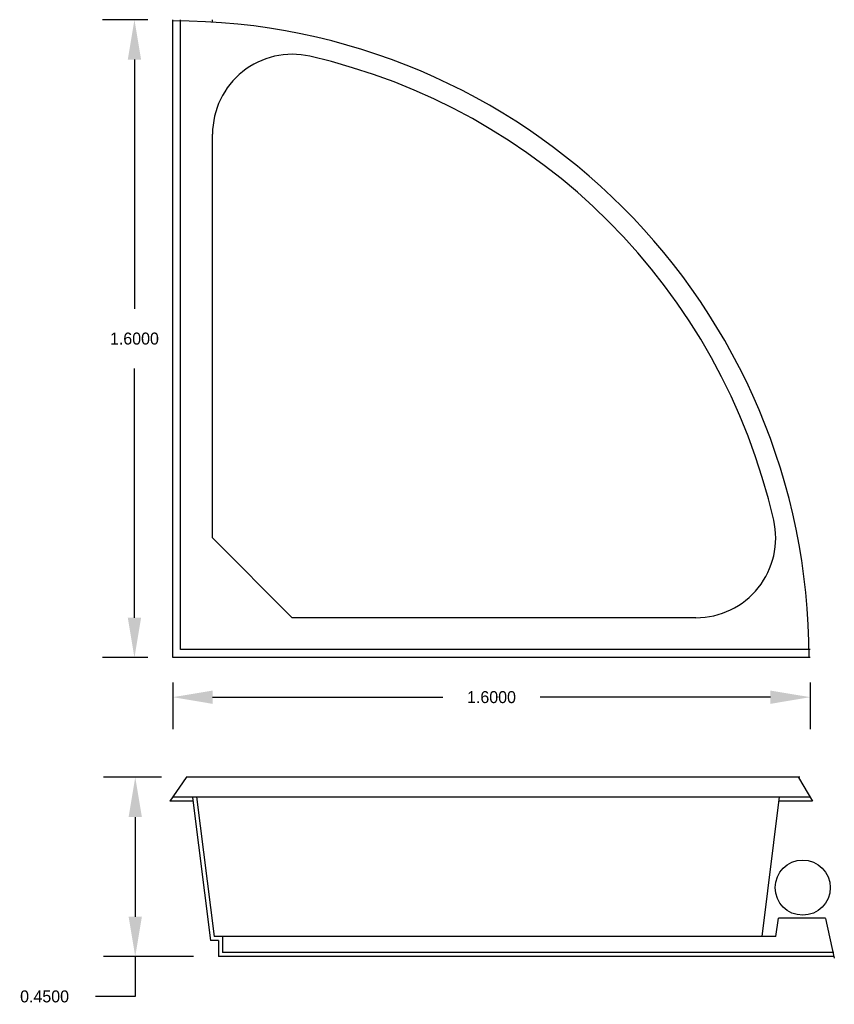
# Model space of a CAD drawing. Extents: x 40.04 to 42.08, y 14.78 to 17.25.
import ezdxf

# ---------------------------------------------------------------- set-up
doc = ezdxf.new("R2010")
doc.units = 0
doc.header["$MEASUREMENT"] = 0
doc.layers.get('0').update_dxf_attribs({"linetype": 'CONTINUOUS'})
doc.layers.get('DEFPOINTS').update_dxf_attribs({"linetype": 'CONTINUOUS'})
doc.dimstyles.get("Standard").update_dxf_attribs({"dimtxt": 0.18, "dimasz": 0.18, "dimexe": 0.18, "dimexo": 0.0625, "dimgap": 0.09, "dimtad": 0, "dimtih": 1, "dimtoh": 1, "dimdec": 4, "dimzin": 0, "dimdsep": 46, "dimtxsty": 'Standard', "dimcen": 0.09, "dimadec": 0, "dimazin": 0, "dimtfac": 1, "dimtdec": 4, "dimtofl": 0, "dimtmove": 0, "dimatfit": 3, "dimfxl": 0, "dimtolj": 1, "dimtzin": 0, "dimarcsym": 0})

# ---------------------------------------------------------------- blocks, each defined once
blk = doc.blocks.new('*D1')
at = {"color": 0, "linetype": 'ByBlock'}
for p, q in [((40.3591, 17.2474), (40.2456, 17.2474)), ((40.3256, 17.1474), (40.3256, 16.5224)), ((40.3256, 15.7474), (40.3256, 16.3724)), ((40.3591, 15.6474), (40.2456, 15.6474))]:
    blk.add_line(p, q, dxfattribs=at)
for points in [[(40.3089, 17.1474), (40.3423, 17.1474), (40.3256, 17.2474)], [(40.3089, 15.7474), (40.3423, 15.7474), (40.3256, 15.6474)]]:
    blk.add_solid(points, dxfattribs=at)
at = {"layer": 'DEFPOINTS', "color": 0, "linetype": 'ByBlock'}
for p in [(40.4216, 17.2474), (40.3256, 15.6474), (40.4216, 15.6474)]:
    blk.add_point(p, dxfattribs=at)
at = {"color": 0, "linetype": 'ByBlock', "insert": (40.3256, 16.4474), "char_height": 0.03, "attachment_point": 5}
blk.add_mtext('\\A1;1.6000', dxfattribs=at)
blk = doc.blocks.new('*D0')
at = {"color": 0, "linetype": 'ByBlock'}
for p, q in [((40.4216, 15.5849), (40.4216, 15.4681)), ((42.0216, 15.5849), (42.0216, 15.4681)), ((40.5216, 15.5481), (41.0991, 15.5481)), ((41.9216, 15.5481), (41.3441, 15.5481))]:
    blk.add_line(p, q, dxfattribs=at)
for points in [[(40.5216, 15.5647), (40.5216, 15.5314), (40.4216, 15.5481)], [(41.9216, 15.5647), (41.9216, 15.5314), (42.0216, 15.5481)]]:
    blk.add_solid(points, dxfattribs=at)
at = {"layer": 'DEFPOINTS', "color": 0, "linetype": 'ByBlock'}
for p in [(40.4216, 15.6474), (42.0216, 15.6474), (42.0216, 15.5481)]:
    blk.add_point(p, dxfattribs=at)
at = {"color": 0, "linetype": 'ByBlock', "insert": (41.2216, 15.5481), "char_height": 0.03, "attachment_point": 5}
blk.add_mtext('\\A1;1.6000', dxfattribs=at)
blk = doc.blocks.new('*D2')
at = {"color": 0, "linetype": 'ByBlock'}
for p, q in [((40.3932, 15.3474), (40.2476, 15.3474)), ((40.3276, 15.2474), (40.3276, 14.9974)), ((40.4741, 14.8974), (40.2476, 14.8974)), ((40.3276, 14.8974), (40.3276, 14.7974)), ((40.3276, 14.7974), (40.2276, 14.7974))]:
    blk.add_line(p, q, dxfattribs=at)
for points in [[(40.311, 15.2474), (40.3443, 15.2474), (40.3276, 15.3474)], [(40.311, 14.9974), (40.3443, 14.9974), (40.3276, 14.8974)]]:
    blk.add_solid(points, dxfattribs=at)
at = {"layer": 'DEFPOINTS', "color": 0, "linetype": 'ByBlock'}
for p in [(40.4557, 15.3474), (40.3276, 14.8974), (40.5366, 14.8974)]:
    blk.add_point(p, dxfattribs=at)
at = {"color": 0, "linetype": 'ByBlock', "insert": (40.1001, 14.7974), "char_height": 0.03, "attachment_point": 5}
blk.add_mtext('\\A1;0.4500', dxfattribs=at)

msp = doc.modelspace()

# ---------------------------------------------------------------- linework, layer by layer
for p, q in [((40.42156, 15.64744), (40.42156, 17.24744)), ((40.44156, 15.66744), (40.44156, 17.24744)), ((40.52156, 17.24131), (40.52156, 17.24744)), ((40.52156, 15.94744), (40.52156, 16.96061)), ((40.72156, 15.74744), (40.52156, 15.94744)), ((41.73473, 15.74744), (40.72156, 15.74744)), ((42.02156, 15.66744), (40.44156, 15.66744)), ((42.02156, 15.64744), (40.42156, 15.64744)), ((40.45514, 15.34667), (40.41474, 15.28744)), ((41.99545, 15.34744), (40.45567, 15.34744)), ((41.99545, 15.34744), (40.45567, 15.34744)), ((41.99545, 15.34744), (40.45567, 15.34744)), ((41.99237, 15.34667), (42.02749, 15.28744)), ((40.47281, 15.28744), (40.41474, 15.28744)), ((42.02156, 15.29744), (40.42156, 15.29744)), ((42.02156, 15.29744), (40.42156, 15.29744)), ((42.02156, 15.29744), (40.42156, 15.29744)), ((42.02156, 15.29744), (40.42156, 15.29744)), ((42.02156, 15.29744), (40.42156, 15.29744)), ((40.47165, 15.29667), (40.51651, 14.93744)), ((40.48158, 15.29791), (40.52533, 14.94744)), ((41.94357, 15.29791), (41.89981, 14.94744)), ((42.02749, 15.28744), (41.94226, 15.28744)), ((42.02156, 15.28744), (41.94226, 15.28744)), ((41.93484, 14.94744), (41.94184, 14.99361)), ((42.05937, 14.99361), (41.94184, 14.99361)), ((42.05947, 14.99316), (42.08184, 14.89361)), ((41.93484, 14.94744), (40.52533, 14.94744)), ((40.54665, 14.94744), (40.54665, 14.90744)), ((40.53665, 14.93744), (40.51651, 14.93744)), ((40.53665, 14.93744), (40.53665, 14.89744)), ((42.08098, 14.89744), (40.53665, 14.89744)), ((42.08098, 14.90744), (40.54665, 14.90744))]:
    msp.add_line(p, q)
msp.add_circle((42.00253, 15.07037), 0.06908)
for centre, radius, start, end in [((40.42156, 15.64744), 1.59701, 0, 90), ((40.72156, 16.96061), 0.2, 77.13138, 180), ((40.42156, 15.64744), 1.54701, 12.86862, 77.13138), ((41.73473, 15.94744), 0.2, 270, 12.86862)]:
    msp.add_arc(centre, radius, start, end)

# ---------------------------------------------------------------- dimensions: what is measured, and where the dimension line sits
for base, p1, p2, picture, middle in [((40.32561, 15.64744), (40.42156, 17.24744), (40.42156, 15.64744), '*D1', (40.32561, 16.44744)), ((40.32762, 14.89744), (40.45567, 15.34744), (40.53665, 14.89744), '*D2', (40.10012, 14.79744))]:
    dim = msp.add_linear_dim(base=base, p1=p1, p2=p2, angle=90, dimstyle='Standard', override={"dimtxt": 0.03, "dimasz": 0.1, "dimexe": 0.08, "dimgap": 0.06})
    dim.commit()
    dim.dimension.update_dxf_attribs({"geometry": picture, "text_midpoint": middle})
dim = msp.add_linear_dim(base=(42.02156, 15.54808), p1=(40.42156, 15.64744), p2=(42.02156, 15.64744), dimstyle='Standard', override={"dimtxt": 0.03, "dimasz": 0.1, "dimexe": 0.08, "dimgap": 0.06})
dim.commit()
dim.dimension.update_dxf_attribs({"geometry": '*D0', "text_midpoint": (41.22156, 15.54808)})

doc.saveas('drawing.dxf')
